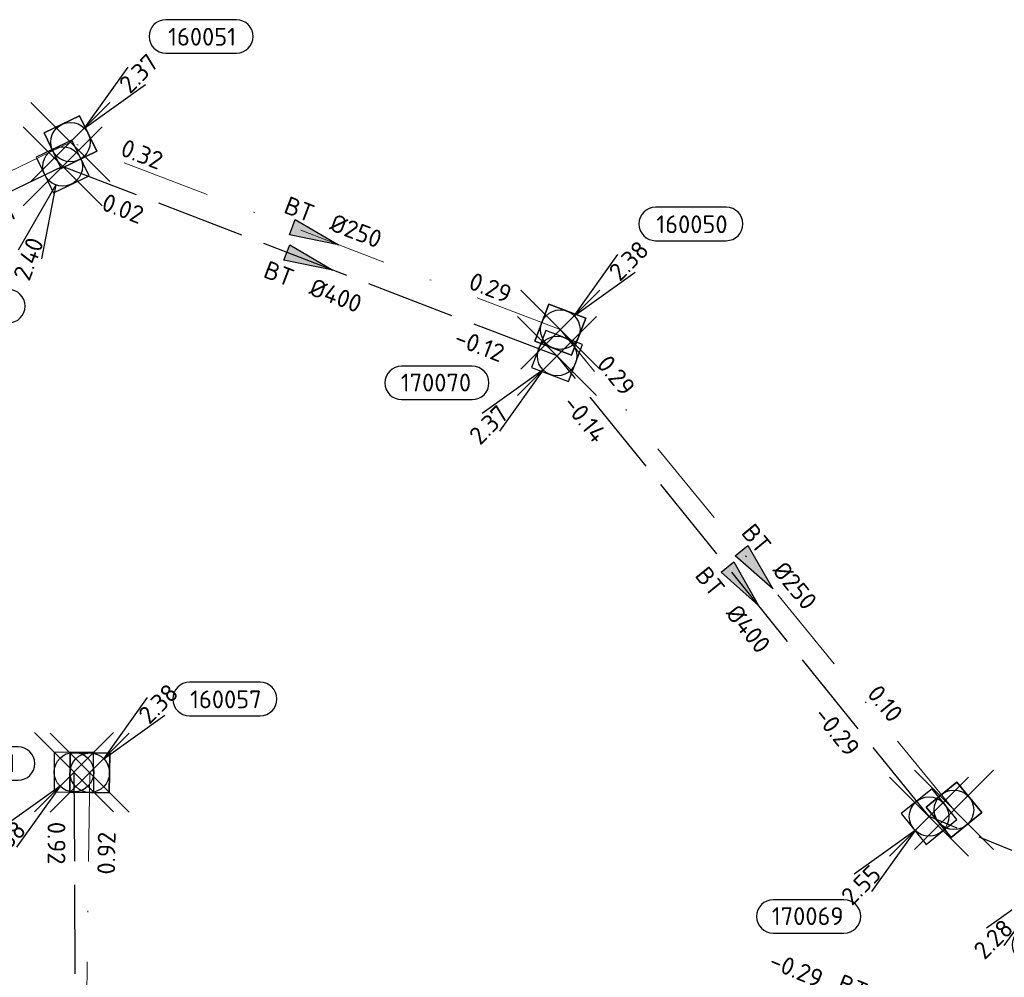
# Model space of a CAD drawing. Header units: metres. Extents: x 153343 to 157271, y 461673 to 467005.
# Tile 126 of 191: x 153927 to 154002, y 466259 to 466332. Entities that reach past the tile are written whole.
import ezdxf
from ezdxf.enums import TextEntityAlignment as Align

# ---------------------------------------------------------------- set-up
doc = ezdxf.new("R2010")
doc.units = ezdxf.units.M
doc.header["$LTSCALE"] = 0.75
doc.header["$PDMODE"] = 3
doc.header["$PDSIZE"] = 3
doc.linetypes.add('RI-HWA_BETON', pattern=[11.4, 9, -2.4])
doc.linetypes.add('RI-VWA_BETON', pattern=[19, 9, -5, 0, -5])
doc.layers.get('0').update_dxf_attribs({"lineweight": 25})
doc.layers.get('defpoints').update_dxf_attribs({"lineweight": 25})
for name, color, linetype in [('B-OI-RI-HWA_PUTNUMMER-S @ 0.75', 151, 'Continuous'), ('B-OI-RI-HWA_TRANSPORTLEIDING_BETON_300-G', 151, 'RI-HWA_BETON'), ('B-OI-RI-HWA_TRANSPORTLEIDING_BETON_400-G', 151, 'RI-HWA_BETON'), ('B-OI-RI-VWA_PUTNUMMER-S @ 0.75', 33, 'Continuous')]:
    doc.layers.add(name, color=color, linetype=linetype)
for name, color, linetype, lineweight in [('B-OI-RI-HWA_RIOOLPUT_INSPECTIEPUT-S', 151, 'Continuous', 25), ('B-OI-RI-HWA_STROOMRICHTING-S @ 0.75', 151, 'Continuous', 25), ('B-OI-RI-VWA_RIOOLPUT_INSPECTIEPUT_BETON-S', 33, 'Continuous', 25), ('B-OI-RI-VWA_STROOMRICHTING-S @ 0.75', 33, 'Continuous', 25), ('B-OI-RI-VWA_TRANSPORTLEIDING_BETON_250-G', 33, 'RI-VWA_BETON', 18)]:
    doc.layers.add(name, color=color, linetype=linetype, lineweight=lineweight)
doc.layers.add('inspectieput', color=7, linetype='Continuous', plot=False)
doc.styles.add('NLCS-ISO', font='isocpeur.ttf')

# ---------------------------------------------------------------- blocks, each defined once
blk = doc.blocks.new('*U198')
at = {"ltscale": 0.1}
blk.add_hatch(color=256, dxfattribs=at).paths.add_polyline_path([(2.5, 0), (-2.5, -0.833), (-2.5, 0.833)])
at = {"ltscale": 0.1, "flags": 128}
blk.add_lwpolyline([(2.5, 0), (-2.5, -0.833), (-2.5, 0.833)], close=True, dxfattribs=at)
at = {"ltscale": 0.1, "style": 'NLCS-ISO'}
for tag, p in [('BOBL', (-20.169, -3.24)), ('MAT', (-1, -3.74))]:
    blk.add_attdef(tag, text='', height=1.8, dxfattribs=at).set_placement(p, align=Align.BOTTOM_RIGHT)
for tag, p in [('BOBR', (19.223, -3.235)), ('DIA', (1, -3.74))]:
    blk.add_attdef(tag, text='', height=1.8, dxfattribs=at).set_placement(p, align=Align.BOTTOM_LEFT)
at = {"layer": 'defpoints', "ltscale": 0.1, "style": 'NLCS-ISO', "flags": 1}
blk.add_attdef('JVA', text='', height=1.8, dxfattribs=at).set_placement((0, -1), align=Align.TOP_CENTER)
blk = doc.blocks.new('*U206')
at = {"ltscale": 0.1}
blk.add_hatch(color=256, dxfattribs=at).paths.add_polyline_path([(2.5, 0), (-2.5, -0.833), (-2.5, 0.833)])
at = {"ltscale": 0.1, "flags": 128}
blk.add_lwpolyline([(2.5, 0), (-2.5, -0.833), (-2.5, 0.833)], close=True, dxfattribs=at)
at = {"ltscale": 0.1, "style": 'NLCS-ISO'}
for tag, p in [('BOBL', (-16.189, -3.24)), ('MAT', (-1, -3.74))]:
    blk.add_attdef(tag, text='', height=1.8, dxfattribs=at).set_placement(p, align=Align.BOTTOM_RIGHT)
for tag, p in [('BOBR', (15.243, -3.238)), ('DIA', (1, -3.74))]:
    blk.add_attdef(tag, text='', height=1.8, dxfattribs=at).set_placement(p, align=Align.BOTTOM_LEFT)
at = {"layer": 'defpoints', "ltscale": 0.1, "style": 'NLCS-ISO', "flags": 1}
blk.add_attdef('JVA', text='', height=1.8, dxfattribs=at).set_placement((0, -1), align=Align.TOP_CENTER)
blk = doc.blocks.new('*U207')
at = {"ltscale": 0.1}
blk.add_hatch(color=256, dxfattribs=at).paths.add_polyline_path([(2.5, 0), (-2.5, -0.833), (-2.5, 0.833)])
at = {"ltscale": 0.1, "flags": 128}
blk.add_lwpolyline([(2.5, 0), (-2.5, -0.833), (-2.5, 0.833)], close=True, dxfattribs=at)
at = {"ltscale": 0.1, "style": 'NLCS-ISO'}
for tag, p in [('BOBL', (-17.471, -3.24)), ('MAT', (-1, -3.74))]:
    blk.add_attdef(tag, text='', height=1.8, dxfattribs=at).set_placement(p, align=Align.BOTTOM_RIGHT)
for tag, p in [('BOBR', (16.525, -3.237)), ('DIA', (1, -3.74))]:
    blk.add_attdef(tag, text='', height=1.8, dxfattribs=at).set_placement(p, align=Align.BOTTOM_LEFT)
at = {"layer": 'defpoints', "ltscale": 0.1, "style": 'NLCS-ISO', "flags": 1}
blk.add_attdef('JVA', text='', height=1.8, dxfattribs=at).set_placement((0, -1), align=Align.TOP_CENTER)
blk = doc.blocks.new('*U202')
at = {"ltscale": 0.1}
blk.add_hatch(color=256, dxfattribs=at).paths.add_polyline_path([(2.5, 0), (-2.5, -0.833), (-2.5, 0.833)])
at = {"ltscale": 0.1, "flags": 128}
blk.add_lwpolyline([(2.5, 0), (-2.5, -0.833), (-2.5, 0.833)], close=True, dxfattribs=at)
at = {"ltscale": 0.1, "style": 'NLCS-ISO'}
for tag, p in [('BOBL', (-20.632, -3.24)), ('MAT', (-1, -3.74))]:
    blk.add_attdef(tag, text='', height=1.8, dxfattribs=at).set_placement(p, align=Align.BOTTOM_RIGHT)
for tag, p in [('BOBR', (14.635, -3.27)), ('DIA', (1, -3.74))]:
    blk.add_attdef(tag, text='', height=1.8, dxfattribs=at).set_placement(p, align=Align.BOTTOM_LEFT)
at = {"layer": 'defpoints', "ltscale": 0.1, "style": 'NLCS-ISO', "flags": 1}
blk.add_attdef('JVA', text='', height=1.8, dxfattribs=at).set_placement((0, -1), align=Align.TOP_CENTER)
blk = doc.blocks.new('*U66')
at = {"ltscale": 0.1}
blk.add_hatch(color=256, dxfattribs=at).paths.add_polyline_path([(2.5, 0), (-2.5, -0.833), (-2.5, 0.833)])
at = {"ltscale": 0.1, "flags": 128}
blk.add_lwpolyline([(2.5, 0), (-2.5, -0.833), (-2.5, 0.833)], close=True, dxfattribs=at)
at = {"ltscale": 0.1, "style": 'NLCS-ISO'}
for tag, p in [('BOBL', (-5.662, 0)), ('MAT', (-1, 0.5))]:
    blk.add_attdef(tag, text='', height=1.8, dxfattribs=at).set_placement(p, align=Align.BOTTOM_RIGHT)
for tag, p in [('DIA', (1, 0.5)), ('BOBR', (7.216, 0.003))]:
    blk.add_attdef(tag, text='', height=1.8, dxfattribs=at).set_placement(p, align=Align.BOTTOM_LEFT)
at = {"layer": 'defpoints', "ltscale": 0.1, "style": 'NLCS-ISO', "flags": 1}
blk.add_attdef('JVA', text='', height=1.8, dxfattribs=at).set_placement((0, -1), align=Align.TOP_CENTER)
blk = doc.blocks.new('*U2369')
at = {"ltscale": 0.1}
blk.add_hatch(color=256, dxfattribs=at).paths.add_polyline_path([(-2.5, 0), (2.5, -0.833), (2.5, 0.833)])
at = {"ltscale": 0.1, "flags": 128}
blk.add_lwpolyline([(-2.5, 0), (2.5, -0.833), (2.5, 0.833)], close=True, dxfattribs=at)
at = {"ltscale": 0.1, "style": 'NLCS-ISO'}
for tag, p in [('BOBL', (-21.245, -3.24)), ('MAT', (-1, -3.74))]:
    blk.add_attdef(tag, text='', height=1.8, dxfattribs=at).set_placement(p, align=Align.BOTTOM_RIGHT)
for tag, p in [('BOBR', (20.299, -3.234)), ('DIA', (1, -3.74))]:
    blk.add_attdef(tag, text='', height=1.8, dxfattribs=at).set_placement(p, align=Align.BOTTOM_LEFT)
at = {"layer": 'defpoints', "ltscale": 0.1, "style": 'NLCS-ISO', "flags": 1}
blk.add_attdef('JVA', text='', height=1.8, dxfattribs=at).set_placement((0, -1), align=Align.TOP_CENTER)
blk = doc.blocks.new('*U2383')
at = {"ltscale": 0.1}
blk.add_hatch(color=256, dxfattribs=at).paths.add_polyline_path([(2.5, 0), (-2.5, -0.833), (-2.5, 0.833)])
at = {"ltscale": 0.1, "flags": 128}
blk.add_lwpolyline([(2.5, 0), (-2.5, -0.833), (-2.5, 0.833)], close=True, dxfattribs=at)
at = {"ltscale": 0.1, "style": 'NLCS-ISO'}
for tag, p in [('BOBL', (-17.217, 0)), ('MAT', (-1, 0.5))]:
    blk.add_attdef(tag, text='', height=1.8, dxfattribs=at).set_placement(p, align=Align.BOTTOM_RIGHT)
for tag, p in [('DIA', (1, 0.5)), ('BOBR', (16.271, -0.003))]:
    blk.add_attdef(tag, text='', height=1.8, dxfattribs=at).set_placement(p, align=Align.BOTTOM_LEFT)
at = {"layer": 'defpoints', "ltscale": 0.1, "style": 'NLCS-ISO', "flags": 1}
blk.add_attdef('JVA', text='', height=1.8, dxfattribs=at).set_placement((0, -1), align=Align.TOP_CENTER)
blk = doc.blocks.new('*U2384')
at = {"ltscale": 0.1}
blk.add_hatch(color=256, dxfattribs=at).paths.add_polyline_path([(2.5, 0), (-2.5, -0.833), (-2.5, 0.833)])
at = {"ltscale": 0.1, "flags": 128}
blk.add_lwpolyline([(2.5, 0), (-2.5, -0.833), (-2.5, 0.833)], close=True, dxfattribs=at)
at = {"ltscale": 0.1, "style": 'NLCS-ISO'}
for tag, p in [('BOBL', (-22.097, 0)), ('MAT', (-1, 0.5))]:
    blk.add_attdef(tag, text='', height=1.8, dxfattribs=at).set_placement(p, align=Align.BOTTOM_RIGHT)
for tag, p in [('DIA', (1, 0.5)), ('BOBR', (16.75, -0.003))]:
    blk.add_attdef(tag, text='', height=1.8, dxfattribs=at).set_placement(p, align=Align.BOTTOM_LEFT)
at = {"layer": 'defpoints', "ltscale": 0.1, "style": 'NLCS-ISO', "flags": 1}
blk.add_attdef('JVA', text='', height=1.8, dxfattribs=at).set_placement((0, -1), align=Align.TOP_CENTER)
blk = doc.blocks.new('B-SRI-PUT_HWA-SO')
at = {"lineweight": -3, "flags": 128}
blk.add_lwpolyline([(-2, -2), (2, -2), (2, 2), (-2, 2)], close=True, dxfattribs=at)
at = {"lineweight": -3}
blk.add_circle((0, 0), 2, dxfattribs=at)
blk = doc.blocks.new('*U472')
for q in [(-7.601, -5.834), (-5.834, -7.601)]:
    blk.add_line((-1.414, -1.414), q)
blk.add_lwpolyline([(-12.824, -0.818), (-5.665, -0.818, 1), (-5.665, 2.566), (-12.824, 2.566, 1)], format="xyb", close=True)
at = {"ltscale": 0.1, "style": 'NLCS-ISO'}
blk.add_attdef('PUTNR', text='', height=1.8, dxfattribs=at).set_placement((-9.347, 2.707), align=Align.MIDDLE_CENTER)
blk.add_attdef('PUTHGT', text='', height=1.8, rotation=45, dxfattribs=at).set_placement((-8.443, -8.482), align=Align.MIDDLE_LEFT)
blk = doc.blocks.new('*U464')
for q in [(-4.499, -8.46), (-2.157, -9.336)]:
    blk.add_line((-0.701, -1.873), q)
blk.add_lwpolyline([(-12.656, -15.834), (-5.498, -15.834, 1), (-5.498, -12.45), (-12.656, -12.45, 1)], format="xyb", close=True)
at = {"ltscale": 0.1, "style": 'NLCS-ISO'}
blk.add_attdef('PUTHGT', text='', height=1.8, rotation=69.49171, dxfattribs=at).set_placement((-4.167, -11.219), align=Align.MIDDLE_LEFT)
blk.add_attdef('PUTNR', text='', height=1.8, dxfattribs=at).set_placement((-9.179, -12.31), align=Align.MIDDLE_CENTER)
blk = doc.blocks.new('*U473')
for q in [(-7.601, -5.834), (-5.834, -7.601)]:
    blk.add_line((-1.414, -1.414), q)
blk.add_lwpolyline([(-15.747, -4.417), (-8.589, -4.417, 1), (-8.589, -1.033), (-15.747, -1.033, 1)], format="xyb", close=True)
at = {"ltscale": 0.1, "style": 'NLCS-ISO'}
blk.add_attdef('PUTNR', text='', height=1.8, dxfattribs=at).set_placement((-12.27, -0.892), align=Align.MIDDLE_CENTER)
blk.add_attdef('PUTHGT', text='', height=1.8, rotation=45, dxfattribs=at).set_placement((-8.443, -8.482), align=Align.MIDDLE_LEFT)
blk = doc.blocks.new('*U474')
for q in [(-7.601, -5.834), (-5.834, -7.601)]:
    blk.add_line((-1.414, -1.414), q)
blk.add_lwpolyline([(-15.773, -11.805), (-8.615, -11.805, 1), (-8.615, -8.42), (-15.773, -8.42, 1)], format="xyb", close=True)
at = {"ltscale": 0.1, "style": 'NLCS-ISO'}
blk.add_attdef('PUTHGT', text='', height=1.8, rotation=45, dxfattribs=at).set_placement((-8.443, -8.482), align=Align.MIDDLE_LEFT)
blk.add_attdef('PUTNR', text='', height=1.8, dxfattribs=at).set_placement((-12.296, -8.28), align=Align.MIDDLE_CENTER)
blk = doc.blocks.new('*U460')
for q in [(-7.601, -5.834), (-5.834, -7.601)]:
    blk.add_line((-1.414, -1.414), q)
blk.add_lwpolyline([(-3.317, -9.214), (3.841, -9.214, 1), (3.841, -5.83), (-3.317, -5.83, 1)], format="xyb", close=True)
at = {"ltscale": 0.1, "style": 'NLCS-ISO'}
blk.add_attdef('PUTHGT', text='', height=1.8, rotation=45, dxfattribs=at).set_placement((-8.443, -8.482), align=Align.MIDDLE_LEFT)
blk.add_attdef('PUTNR', text='', height=1.8, dxfattribs=at).set_placement((0.159, -5.69), align=Align.MIDDLE_CENTER)
blk = doc.blocks.new('*U530')
for q in [(5.834, 7.601), (7.601, 5.834)]:
    blk.add_line((1.414, 1.414), q)
blk.add_lwpolyline([(17.254, 9.151), (10.096, 9.151, 1), (10.096, 5.766), (17.254, 5.766, 1)], format="xyb", close=True)
at = {"ltscale": 0.1, "style": 'NLCS-ISO'}
blk.add_attdef('PUTHGT', text='', height=1.8, rotation=45, dxfattribs=at).set_placement((5.388, 5.428), align=Align.MIDDLE_LEFT)
blk.add_attdef('PUTNR', text='', height=1.8, dxfattribs=at).set_placement((13.777, 7.426), align=Align.MIDDLE_CENTER)
blk = doc.blocks.new('*U43')
for q in [(5.834, 7.601), (7.601, 5.834)]:
    blk.add_line((1.414, 1.414), q)
blk.add_lwpolyline([(16.81, 12.391), (9.652, 12.391, 1), (9.652, 9.007), (16.81, 9.007, 1)], format="xyb", close=True)
at = {"ltscale": 0.1, "style": 'NLCS-ISO'}
blk.add_attdef('PUTHGT', text='', height=1.8, rotation=45, dxfattribs=at).set_placement((5.388, 5.428), align=Align.MIDDLE_LEFT)
blk.add_attdef('PUTNR', text='', height=1.8, dxfattribs=at).set_placement((13.333, 10.667), align=Align.MIDDLE_CENTER)
blk = doc.blocks.new('B-SRI-PUT_VWA-SO')
at = {"flags": 128}
blk.add_lwpolyline([(-2, 2), (2, 2), (2, -2), (-2, -2)], close=True, dxfattribs=at)
at = {"lineweight": -3, "flags": 128}
blk.add_lwpolyline([(2, -2), (2, 2), (-2, 2), (-2, -2)], close=True, dxfattribs=at)
at = {"lineweight": -3}
blk.add_circle((0, 0), 2, dxfattribs=at)

msp = doc.modelspace()

# ---------------------------------------------------------------- linework, layer by layer
at = {"layer": 'B-OI-RI-HWA_TRANSPORTLEIDING_BETON_300-G', "transparency": 33554610}
msp.add_line((153930.92, 466274.76), (153931.11, 466230.5), dxfattribs=at)
at = {"layer": 'B-OI-RI-HWA_TRANSPORTLEIDING_BETON_400-G', "transparency": 33554610}
for p, q in [((153930.06, 466320.75), (153895.55, 466304.16)), ((153967.61, 466306.36), (153930.06, 466320.75)), ((153995.86, 466271.39), (153967.61, 466306.36)), ((154005.92, 466267.29), (153995.86, 466271.39))]:
    msp.add_line(p, q, dxfattribs=at)
at = {"layer": 'B-OI-RI-VWA_TRANSPORTLEIDING_BETON_250-G', "transparency": 33554610}
for p, q in [((153930.65, 466322.6), (153893.9, 466304.8)), ((153967.85, 466308.36), (153930.65, 466322.6)), ((153997.75, 466271.9), (153967.85, 466308.36)), ((153932.12, 466274.72), (153931.51, 466228.85))]:
    msp.add_line(p, q, dxfattribs=at)
at = {"layer": 'inspectieput', "color": 0, "transparency": 33554610}
for p in [(153930.65, 466322.6), (153930.06, 466320.75), (153967.85, 466308.36), (153967.61, 466306.36), (153930.92, 466274.76), (153932.12, 466274.72), (153997.75, 466271.9), (153995.86, 466271.39)]:
    msp.add_point(p, dxfattribs=at)
at = {"layer": 'inspectieput'}
for p in [(153930.65, 466322.6), (153930.65, 466322.6), (153930.06, 466320.75), (153930.06, 466320.75), (153967.85, 466308.36), (153967.85, 466308.36), (153967.61, 466306.36), (153967.61, 466306.36), (153930.92, 466274.76), (153930.92, 466274.76), (153932.12, 466274.72), (153932.12, 466274.72), (153997.75, 466271.9), (153997.75, 466271.9), (153995.86, 466271.39), (153995.86, 466271.39)]:
    msp.add_point(p, dxfattribs=at)

# ---------------------------------------------------------------- block references
at = {"layer": 'B-OI-RI-HWA_PUTNUMMER-S @ 0.75', "color": 0, "transparency": 33554610}
ref = msp.add_blockref('*U464', (153930.06, 466320.75), dxfattribs=dict(at, xscale=0.75, yscale=0.75, zscale=0.75))
ref.add_attrib('PUTNR', '170072', dxfattribs={"layer": '0', "ltscale": 0.1, "height": 1.35, "style": 'NLCS-ISO'}).set_placement((153923.176, 466310.168), align=Align.MIDDLE_CENTER)
ref.add_attrib('PUTHGT', '2.40', dxfattribs={"layer": '0', "ltscale": 0.1, "height": 1.35, "rotation": 69.49171, "style": 'NLCS-ISO'}).set_placement((153926.888, 466312.209), align=Align.MIDDLE_LEFT)
ref = msp.add_blockref('*U473', (153967.61, 466306.36), dxfattribs=dict(at, xscale=0.75, yscale=0.75, zscale=0.75))
ref.add_attrib('PUTNR', '170070', dxfattribs={"layer": '0', "ltscale": 0.1, "height": 1.35, "style": 'NLCS-ISO'}).set_placement((153958.407, 466304.341), align=Align.MIDDLE_CENTER)
ref.add_attrib('PUTHGT', '2.37', dxfattribs={"layer": '0', "ltscale": 0.1, "height": 1.35, "rotation": 45, "style": 'NLCS-ISO'}).set_placement((153961.278, 466299.998), align=Align.MIDDLE_LEFT)
ref = msp.add_blockref('*U472', (153930.92, 466274.76), dxfattribs=dict(at, xscale=0.75, yscale=0.75, zscale=0.75))
ref.add_attrib('PUTNR', '170081', dxfattribs={"layer": '0', "ltscale": 0.1, "height": 1.35, "style": 'NLCS-ISO'}).set_placement((153923.91, 466275.44), align=Align.MIDDLE_CENTER)
ref.add_attrib('PUTHGT', '2.38', dxfattribs={"layer": '0', "ltscale": 0.1, "height": 1.35, "rotation": 45, "style": 'NLCS-ISO'}).set_placement((153924.588, 466268.398), align=Align.MIDDLE_LEFT)
ref = msp.add_blockref('*U474', (153995.86, 466271.39), dxfattribs=dict(at, xscale=0.75, yscale=0.75, zscale=0.75))
ref.add_attrib('PUTNR', '170069', dxfattribs={"layer": '0', "ltscale": 0.1, "height": 1.35, "style": 'NLCS-ISO'}).set_placement((153986.638, 466263.83), align=Align.MIDDLE_CENTER)
ref.add_attrib('PUTHGT', '2.55', dxfattribs={"layer": '0', "ltscale": 0.1, "height": 1.35, "rotation": 45, "style": 'NLCS-ISO'}).set_placement((153989.528, 466265.028), align=Align.MIDDLE_LEFT)
ref = msp.add_blockref('*U460', (154005.92, 466267.29), dxfattribs=dict(at, xscale=0.75, yscale=0.75, zscale=0.75))
ref.add_attrib('PUTNR', '170067', dxfattribs={"layer": '0', "ltscale": 0.1, "height": 1.35, "style": 'NLCS-ISO'}).set_placement((154006.04, 466261.673), align=Align.MIDDLE_CENTER)
ref.add_attrib('PUTHGT', '2.28', dxfattribs={"layer": '0', "ltscale": 0.1, "height": 1.35, "rotation": 45, "style": 'NLCS-ISO'}).set_placement((153999.588, 466260.928), align=Align.MIDDLE_LEFT)
at = {"layer": 'B-OI-RI-HWA_RIOOLPUT_INSPECTIEPUT-S', "transparency": 33554610}
for p, xscale, yscale, zscale, rotation in [((153930.06, 466320.75), 0.7499999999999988, 0.7499999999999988, 0.7499999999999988, 205.6750002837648), ((153930.06, 466320.75), 0.7499999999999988, 0.7499999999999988, 0.7499999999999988, 205.6750002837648), ((153930.06, 466320.75), 0.7499999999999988, 0.7499999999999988, 0.7499999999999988, 205.6750002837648), ((153967.61, 466306.36), 0.7500000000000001, 0.7500000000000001, 0.7500000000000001, 159.0320499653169), ((153967.61, 466306.36), 0.7500000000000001, 0.7500000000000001, 0.7500000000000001, 159.0320499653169), ((153967.61, 466306.36), 0.7500000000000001, 0.7500000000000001, 0.7500000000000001, 159.0320499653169), ((153930.92, 466274.76), 0.7500000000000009, 0.7500000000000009, 0.7500000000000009, 270.2459586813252), ((153930.92, 466274.76), 0.7500000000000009, 0.7500000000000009, 0.7500000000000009, 270.2459586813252), ((153930.92, 466274.76), 0.7500000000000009, 0.7500000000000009, 0.7500000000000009, 270.2459586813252), ((153995.86, 466271.39), 0.7499999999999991, 0.7499999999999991, 0.7499999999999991, 128.9325010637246), ((153995.86, 466271.39), 0.7499999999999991, 0.7499999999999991, 0.7499999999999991, 128.9325010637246), ((153995.86, 466271.39), 0.7499999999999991, 0.7499999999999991, 0.7499999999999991, 128.9325010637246)]:
    msp.add_blockref('B-SRI-PUT_HWA-SO', p, dxfattribs=dict(at, xscale=xscale, yscale=yscale, zscale=zscale, rotation=rotation))
at = {"layer": 'B-OI-RI-HWA_STROOMRICHTING-S @ 0.75', "color": 0, "transparency": 33554610, "xscale": 0.75, "yscale": 0.75, "zscale": 0.75}
for name, p, rotation, values in [('*U207', (153948.835, 466313.555), 339.0320499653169, {'MAT': 'BT', 'DIA': '%%c400', 'BOBL': '0.02', 'BOBR': '-0.12'}), ('*U206', (153912.805, 466312.455), 25.6750002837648, {'MAT': 'BT', 'DIA': '%%c400', 'BOBL': '0.11', 'BOBR': '0.01'}), ('*U202', (153981.735, 466288.875), 308.9325010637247, {'MAT': 'BT', 'DIA': '%%c400', 'BOBL': '-0.14', 'BOBR': '-0.29'}), ('*U198', (153931.015, 466252.63), 270.2459586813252, {'MAT': 'BT', 'DIA': '%%c300', 'BOBL': '0.92', 'BOBR': '0.71'}), ('*U66', (153991.229, 466256.384), 337.8264180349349, {'MAT': 'BT', 'DIA': '%%c400', 'BOBL': '-0.29', 'BOBR': '-0.37'})]:
    msp.add_blockref(name, p, dxfattribs=dict(at, rotation=rotation)).add_auto_attribs(values)
at = {"layer": 'B-OI-RI-VWA_PUTNUMMER-S @ 0.75', "color": 0, "transparency": 33554610, "xscale": 0.75, "yscale": 0.75, "zscale": 0.75}
for name, p, values in [('*U43', (153930.65, 466322.6), {'PUTNR': '160051', 'PUTHGT': '2.37'}), ('*U43', (153967.85, 466308.36), {'PUTNR': '160050', 'PUTHGT': '2.38'}), ('*U530', (153932.12, 466274.72), {'PUTNR': '160057', 'PUTHGT': '2.38'})]:
    msp.add_blockref(name, p, dxfattribs=at).add_auto_attribs(values)
at = {"layer": 'B-OI-RI-VWA_RIOOLPUT_INSPECTIEPUT_BETON-S', "transparency": 33554610}
for p, xscale, yscale, zscale, rotation in [((153930.65, 466322.6), 0.7500000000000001, 0.7500000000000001, 0.7500000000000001, 205.8434009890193), ((153967.85, 466308.36), 0.7500000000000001, 0.7500000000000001, 0.7500000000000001, 159.0533690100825), ((153932.12, 466274.72), 0.75, 0.75, 0.75, 269.238099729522), ((153997.75, 466271.9), 0.7500000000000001, 0.7500000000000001, 0.7500000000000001, 129.3543835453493)]:
    msp.add_blockref('B-SRI-PUT_VWA-SO', p, dxfattribs=dict(at, xscale=xscale, yscale=yscale, zscale=zscale, rotation=rotation))
at = {"layer": 'B-OI-RI-VWA_STROOMRICHTING-S @ 0.75', "color": 0, "transparency": 33554610, "xscale": 0.75, "yscale": 0.75, "zscale": 0.75}
for name, p, rotation, values in [('*U2383', (153949.25, 466315.48), 339.0533690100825, {'MAT': 'BT', 'DIA': '%%c250', 'BOBL': '0.32', 'BOBR': '0.29'}), ('*U2384', (153982.8, 466290.13), 309.3543835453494, {'MAT': 'BT', 'DIA': '%%c250', 'BOBL': '0.29', 'BOBR': '0.10'}), ('*U2369', (153931.815, 466251.785), 89.23809972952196, {'MAT': 'BT', 'DIA': '%%c250', 'BOBL': '0.69', 'BOBR': '0.92'})]:
    msp.add_blockref(name, p, dxfattribs=dict(at, rotation=rotation)).add_auto_attribs(values)

doc.saveas('drawing.dxf')
